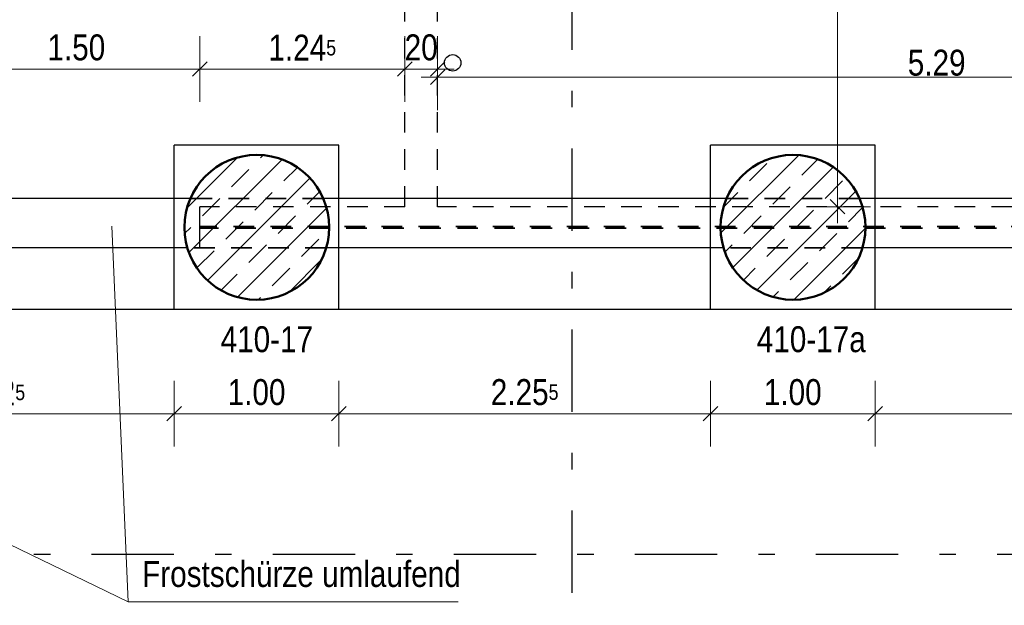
# Model space of a CAD drawing. Header units: millimetres. Extents: x -50 to 85, y 0 to 206.
# Tile 57 of 152: x 16.53 to 22.51, y 19.24 to 22.79. Entities that reach past the tile are written whole.
import ezdxf

# ---------------------------------------------------------------- set-up
doc = ezdxf.new("R2010")
doc.units = ezdxf.units.MM
doc.linetypes.add('DASHDOTX2', pattern=[2, 1, -0.5, 0, -0.5])
doc.linetypes.add('HIDDEN', pattern=[0.375, 0.25, -0.125])
for name, color, linetype, lineweight in [('Achsen', 7, 'Continuous', 20), ('Schraffuren', 7, 'Continuous', 20), ('Verdeckte Kanten', 7, 'Continuous', 20)]:
    doc.layers.add(name, color=color, linetype=linetype, lineweight=lineweight)
doc.styles.add('Arial Narrow', font='ARIALN.TTF')
doc.dimstyles.new('Arch_Strakon_dimstyle', dxfattribs={"dimtxt": 15.75, "dimasz": 1, "dimexe": 1.25, "dimexo": 0.0625, "dimgap": 1, "dimtad": 0, "dimdec": 5, "dimzin": 12, "dimdsep": 46, "dimtxsty": 'Arial Narrow', "dimblk": 'Arrowhead_Tick', "dimsah": 1, "dimcen": 0, "dimse1": 1, "dimse2": 1, "dimclrd": 6, "dimclrt": 2, "dimazin": 0, "dimtfac": 1, "dimtdec": 4, "dimtmove": 0, "dimatfit": 3, "dimldrblk": 'NONE', "dimfxl": 1, "dimtvp": 1, "dimtolj": 1, "dimtzin": 0, "dimlwd": 13, "dimarcsym": 2})
pattern_1 = [(45, (0, 0), (-0.1414214, 0.1414214), [0.15, -0.1]), (45, (-0.07071, 0.07071), (-0.1414214, 0.1414214), [])]

# ---------------------------------------------------------------- blocks, each defined once
blk = doc.blocks.new('Arrowhead_Tick')
at = {"color": 0, "linetype": 'Continuous', "lineweight": -2}
for p, q in [((0, 20), (0, -10)), ((-1, 0), (0, 0)), ((10, 0), (0, 0))]:
    blk.add_line(p, q, dxfattribs=at)
at = {"color": 2, "linetype": 'Continuous', "lineweight": 35}
blk.add_line((4.42, 4.42), (-4.42, -4.42), dxfattribs=at)
blk = doc.blocks.new('*D92')
at = {"color": 6, "linetype": 'Continuous', "lineweight": 13}
blk.add_line((15.259, 20.4004), (17.4615, 20.4004), dxfattribs=at)
at = {"layer": 'Defpoints', "color": 0}
for p in [(15.249, 21.033), (17.4715, 21.033), (17.4715, 20.4004)]:
    blk.add_point(p, dxfattribs=at)
at = {"color": 6, "lineweight": 13, "xscale": 0.01, "yscale": 0.01, "zscale": 0.01}
for p, rotation in [((17.4715, 20.4004), 359.9999999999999), ((15.249, 20.4004), 179.9999999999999)]:
    blk.add_blockref('Arrowhead_Tick', p, dxfattribs=dict(at, rotation=rotation))
at = {"color": 2, "lineweight": 35, "insert": (16.3602, 20.5295), "char_height": 0.1575, "attachment_point": 5, "style": 'Arial Narrow'}
blk.add_mtext('\\A1;2.22{\\A1;\\H.6x;\\S5;}', dxfattribs=at)
blk = doc.blocks.new('_None')
blk = doc.blocks.new('*D93')
at = {"color": 6, "linetype": 'Continuous', "lineweight": 13}
blk.add_line((18.4815, 20.4004), (20.7185, 20.4004), dxfattribs=at)
at = {"layer": 'Defpoints', "color": 0}
for p in [(18.4715, 21.033), (20.7285, 21.033), (20.7285, 20.4004)]:
    blk.add_point(p, dxfattribs=at)
at = {"color": 6, "lineweight": 13, "xscale": 0.01, "yscale": 0.01, "zscale": 0.01}
blk.add_blockref('Arrowhead_Tick', (20.7285, 20.4004), dxfattribs=at)
at = {"color": 6, "lineweight": 13, "xscale": 0.01, "yscale": 0.01, "zscale": 0.01, "rotation": 180}
blk.add_blockref('Arrowhead_Tick', (18.4715, 20.4004), dxfattribs=at)
at = {"color": 2, "lineweight": 35, "insert": (19.6, 20.5308), "char_height": 0.1575, "attachment_point": 5, "style": 'Arial Narrow'}
blk.add_mtext('\\A1;2.25{\\A1;\\H.6x;\\S5;}', dxfattribs=at)
blk = doc.blocks.new('*D305')
at = {"color": 6, "linetype": 'Continuous', "lineweight": 13}
blk.add_line((16.1367, 22.4947), (17.6167, 22.4947), dxfattribs=at)
at = {"layer": 'Defpoints', "color": 0}
for p in [(17.6267, 22.4947), (16.1267, 21.658), (17.6267, 21.658)]:
    blk.add_point(p, dxfattribs=at)
at = {"color": 6, "lineweight": 13, "xscale": 0.01, "yscale": 0.01, "zscale": 0.01}
blk.add_blockref('Arrowhead_Tick', (17.6267, 22.4947), dxfattribs=at)
at = {"color": 6, "lineweight": 13, "xscale": 0.01, "yscale": 0.01, "zscale": 0.01, "rotation": 180}
blk.add_blockref('Arrowhead_Tick', (16.1267, 22.4947), dxfattribs=at)
at = {"color": 2, "lineweight": 35, "insert": (16.8767, 22.6251), "char_height": 0.1575, "attachment_point": 5, "style": 'Arial Narrow'}
blk.add_mtext('\\A1;1.50', dxfattribs=at)
blk = doc.blocks.new('*D306')
at = {"color": 6, "linetype": 'Continuous', "lineweight": 13}
blk.add_line((17.6367, 22.4947), (18.8615, 22.4947), dxfattribs=at)
at = {"layer": 'Defpoints', "color": 0}
for p in [(18.8715, 22.4947), (17.6267, 21.658), (18.8715, 21.658)]:
    blk.add_point(p, dxfattribs=at)
at = {"color": 6, "lineweight": 13, "xscale": 0.01, "yscale": 0.01, "zscale": 0.01}
blk.add_blockref('Arrowhead_Tick', (18.8715, 22.4947), dxfattribs=at)
at = {"color": 6, "lineweight": 13, "xscale": 0.01, "yscale": 0.01, "zscale": 0.01, "rotation": 180}
blk.add_blockref('Arrowhead_Tick', (17.6267, 22.4947), dxfattribs=at)
at = {"color": 2, "lineweight": 35, "insert": (18.2491, 22.6238), "char_height": 0.1575, "attachment_point": 5, "style": 'Arial Narrow'}
blk.add_mtext('\\A1;1.24{\\A1;\\H.6x;\\S5;}', dxfattribs=at)
blk = doc.blocks.new('*D307')
at = {"color": 6, "linetype": 'Continuous', "lineweight": 13}
blk.add_line((18.8815, 22.4947), (19.0615, 22.4947), dxfattribs=at)
at = {"layer": 'Defpoints', "color": 0}
for p in [(19.0715, 22.4947), (18.8715, 21.658), (19.0715, 21.658)]:
    blk.add_point(p, dxfattribs=at)
at = {"color": 6, "lineweight": 13, "xscale": 0.01, "yscale": 0.01, "zscale": 0.01}
blk.add_blockref('Arrowhead_Tick', (19.0715, 22.4947), dxfattribs=at)
at = {"color": 6, "lineweight": 13, "xscale": 0.01, "yscale": 0.01, "zscale": 0.01, "rotation": 180}
blk.add_blockref('Arrowhead_Tick', (18.8715, 22.4947), dxfattribs=at)
at = {"color": 2, "lineweight": 35, "insert": (18.9715, 22.6251), "char_height": 0.1575, "attachment_point": 5, "style": 'Arial Narrow'}
blk.add_mtext('\\A1;20', dxfattribs=at)
blk = doc.blocks.new('*D308')
at = {"color": 6, "linetype": 'Continuous', "lineweight": 13}
blk.add_line((19.0815, 22.4447), (24.3511, 22.4447), dxfattribs=at)
at = {"layer": 'Defpoints', "color": 0}
for p in [(24.3611, 22.4447), (19.0715, 21.658), (24.3611, 21.658)]:
    blk.add_point(p, dxfattribs=at)
at = {"color": 6, "lineweight": 13, "xscale": 0.01, "yscale": 0.01, "zscale": 0.01}
blk.add_blockref('Arrowhead_Tick', (24.3611, 22.4447), dxfattribs=at)
at = {"color": 6, "lineweight": 13, "xscale": 0.01, "yscale": 0.01, "zscale": 0.01, "rotation": 180}
blk.add_blockref('Arrowhead_Tick', (19.0715, 22.4447), dxfattribs=at)
at = {"color": 2, "lineweight": 35, "insert": (22.1028, 22.5321), "char_height": 0.1575, "attachment_point": 5, "style": 'Arial Narrow'}
blk.add_mtext('\\A1;5.29', dxfattribs=at)
blk = doc.blocks.new('*D377')
at = {"color": 6, "linetype": 'Continuous', "lineweight": 13}
blk.add_line((21.5, 21.668), (21.5, 24.3502), dxfattribs=at)
at = {"layer": 'Defpoints', "color": 0}
for p in [(19.0715, 24.3602), (21.5, 24.3602), (19.0715, 21.658)]:
    blk.add_point(p, dxfattribs=at)
at = {"color": 6, "lineweight": 13, "xscale": 0.01, "yscale": 0.01, "zscale": 0.01}
for p, rotation in [((21.5, 24.3602), 90), ((21.5, 21.658), 270)]:
    blk.add_blockref('Arrowhead_Tick', p, dxfattribs=dict(at, rotation=rotation))
at = {"color": 2, "lineweight": 35, "insert": (21.3696, 23.0091), "char_height": 0.1575, "attachment_point": 5, "rotation": 90, "style": 'Arial Narrow'}
blk.add_mtext('\\A1;2.70', dxfattribs=at)
blk = doc.blocks.new('*D599')
at = {"color": 6, "linetype": 'Continuous', "lineweight": 13}
blk.add_line((17.4815, 20.4004), (18.4615, 20.4004), dxfattribs=at)
at = {"layer": 'Defpoints', "color": 0}
for p in [(17.4715, 21.033), (18.4715, 21.033), (18.4715, 20.4004)]:
    blk.add_point(p, dxfattribs=at)
at = {"color": 6, "lineweight": 13, "xscale": 0.01, "yscale": 0.01, "zscale": 0.01}
for p, rotation in [((18.4715, 20.4004), 359.9999999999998), ((17.4715, 20.4004), 179.9999999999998)]:
    blk.add_blockref('Arrowhead_Tick', p, dxfattribs=dict(at, rotation=rotation))
at = {"color": 2, "lineweight": 35, "insert": (17.9715, 20.5308), "char_height": 0.1575, "attachment_point": 5, "style": 'Arial Narrow'}
blk.add_mtext('\\A1;1.00', dxfattribs=at)
blk = doc.blocks.new('*D600')
at = {"color": 6, "linetype": 'Continuous', "lineweight": 13}
blk.add_line((20.7385, 20.4004), (21.7185, 20.4004), dxfattribs=at)
at = {"layer": 'Defpoints', "color": 0}
for p in [(20.7285, 21.033), (21.7285, 21.033), (21.7285, 20.4004)]:
    blk.add_point(p, dxfattribs=at)
at = {"color": 6, "lineweight": 13, "xscale": 0.01, "yscale": 0.01, "zscale": 0.01}
blk.add_blockref('Arrowhead_Tick', (21.7285, 20.4004), dxfattribs=at)
at = {"color": 6, "lineweight": 13, "xscale": 0.01, "yscale": 0.01, "zscale": 0.01, "rotation": 180}
blk.add_blockref('Arrowhead_Tick', (20.7285, 20.4004), dxfattribs=at)
at = {"color": 2, "lineweight": 35, "insert": (21.2285, 20.5308), "char_height": 0.1575, "attachment_point": 5, "style": 'Arial Narrow'}
blk.add_mtext('\\A1;1.00', dxfattribs=at)
blk = doc.blocks.new('*D601')
at = {"color": 6, "linetype": 'Continuous', "lineweight": 13}
blk.add_line((21.7385, 20.4004), (23.9761, 20.4004), dxfattribs=at)
at = {"layer": 'Defpoints', "color": 0}
for p in [(21.7285, 21.033), (23.9861, 21.033), (23.9861, 20.4004)]:
    blk.add_point(p, dxfattribs=at)
at = {"color": 6, "lineweight": 13, "xscale": 0.01, "yscale": 0.01, "zscale": 0.01}
for p, rotation in [((23.9861, 20.4004), 359.9999999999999), ((21.7285, 20.4004), 179.9999999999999)]:
    blk.add_blockref('Arrowhead_Tick', p, dxfattribs=dict(at, rotation=rotation))
at = {"color": 2, "lineweight": 35, "insert": (22.8573, 20.5308), "char_height": 0.1575, "attachment_point": 5, "style": 'Arial Narrow'}
blk.add_mtext('\\A1;2.26', dxfattribs=at)

msp = doc.modelspace()

# ---------------------------------------------------------------- hatches: boundary and pattern name
at = {"layer": 'Schraffuren', "lineweight": 13}
h = msp.add_hatch(dxfattribs=at)
h.set_pattern_fill('bB', color=6, scale=0.01, angle=45, style=0, pattern_type=2)
h.set_pattern_definition(pattern_1)
h.paths.add_polyline_path([(18.4129019, 21.5329653), (18.4128619, 21.5388978), (18.412742, 21.5448291), (18.412542, 21.5507583), (18.4122622, 21.5566843), (18.4119024, 21.562606), (18.4114629, 21.5685222), (18.4109436, 21.574432), (18.4103447, 21.5803343), (18.4096663, 21.586228), (18.4089084, 21.5921119), (18.4080713, 21.5979852), (18.4071551, 21.6038466), (18.40616, 21.6096951), (18.4050861, 21.6155296), (18.4039336, 21.6213492), (18.4027027, 21.6271527), (18.4013938, 21.6329391), (18.4000069, 21.6387072), (18.3985424, 21.6444562), (18.3970005, 21.6501849), (18.3953815, 21.6558923), (18.3936857, 21.6615773), (18.3919134, 21.667239), (18.3900649, 21.6728763), (18.3881406, 21.6784881), (18.3861408, 21.6840734), (18.3840658, 21.6896313), (18.3819162, 21.6951607), (18.3796921, 21.7006607), (18.3773942, 21.7061301), (18.3750226, 21.7115681), (18.372578, 21.7169735), (18.3700607, 21.7223456), (18.3674713, 21.7276832), (18.36481, 21.7329854), (18.3620776, 21.7382512), (18.3592744, 21.7434798), (18.3564009, 21.74867), (18.3534578, 21.7538211), (18.3504454, 21.758932), (18.3473644, 21.7640018), (18.3442154, 21.7690296), (18.3409988, 21.7740145), (18.3377153, 21.7789555), (18.3343655, 21.7838519), (18.33095, 21.7887026), (18.3274694, 21.7935069), (18.3239243, 21.7982638), (18.3203154, 21.8029724), (18.3166434, 21.807632), (18.3129089, 21.8122416), (18.3091125, 21.8168005), (18.3052551, 21.8213078), (18.3013372, 21.8257626), (18.2973596, 21.8301643), (18.293323, 21.8345118), (18.2892282, 21.8388046), (18.2850759, 21.8430418), (18.2808668, 21.8472226), (18.2766017, 21.8513463), (18.2722815, 21.855412), (18.2679068, 21.8594192), (18.2634784, 21.863367), (18.2589973, 21.8672548), (18.2544641, 21.8710818), (18.2498797, 21.8748473), (18.245245, 21.8785507), (18.2405608, 21.8821912), (18.2358279, 21.8857683), (18.2310472, 21.8892812), (18.2262196, 21.8927293), (18.221346, 21.8961121), (18.2164272, 21.8994288), (18.2114641, 21.9026789), (18.2064576, 21.9058618), (18.2014087, 21.9089768), (18.1963182, 21.9120236), (18.1911871, 21.9150014), (18.1860163, 21.9179098), (18.1808068, 21.9207482), (18.1755595, 21.9235161), (18.1702754, 21.926213), (18.1649554, 21.9288384), (18.1596004, 21.9313918), (18.1542115, 21.9338728), (18.1487897, 21.9362809), (18.1433359, 21.9386157), (18.1378511, 21.9408768), (18.1323363, 21.9430637), (18.1267925, 21.9451761), (18.1212207, 21.9472135), (18.115622, 21.9491756), (18.1099974, 21.951062), (18.1043478, 21.9528724), (18.0986743, 21.9546065), (18.092978, 21.956264), (18.0872598, 21.9578445), (18.0815208, 21.9593477), (18.0757621, 21.9607734), (18.0699847, 21.9621214), (18.0641896, 21.9633913), (18.058378, 21.964583), (18.0525508, 21.9656962), (18.0467091, 21.9667308), (18.040854, 21.9676865), (18.0349866, 21.9685632), (18.0291078, 21.9693607), (18.0232189, 21.9700788), (18.0173208, 21.9707175), (18.0114146, 21.9712766), (18.0055014, 21.971756), (17.9995823, 21.9721557), (17.9936584, 21.9724755), (17.9877307, 21.9727154), (17.9818003, 21.9728753), (17.9758682, 21.9729553), (17.9699356, 21.9729553), (17.9640036, 21.9728753), (17.9580732, 21.9727154), (17.9521455, 21.9724755), (17.9462215, 21.9721557), (17.9403024, 21.971756), (17.9343892, 21.9712766), (17.9284831, 21.9707175), (17.922585, 21.9700788), (17.916696, 21.9693607), (17.9108173, 21.9685632), (17.9049498, 21.9676865), (17.8990947, 21.9667308), (17.8932531, 21.9656962), (17.8874259, 21.964583), (17.8816142, 21.9633913), (17.8758192, 21.9621214), (17.8700418, 21.9607734), (17.864283, 21.9593477), (17.8585441, 21.9578445), (17.8528259, 21.956264), (17.8471296, 21.9546065), (17.8414561, 21.9528724), (17.8358065, 21.951062), (17.8301818, 21.9491756), (17.8245831, 21.9472135), (17.8190114, 21.9451761), (17.8134676, 21.9430637), (17.8079528, 21.9408768), (17.802468, 21.9386157), (17.7970142, 21.9362809), (17.7915923, 21.9338728), (17.7862034, 21.9313918), (17.7808485, 21.9288384), (17.7755285, 21.926213), (17.7702443, 21.9235161), (17.764997, 21.9207482), (17.7597875, 21.9179098), (17.7546167, 21.9150014), (17.7494857, 21.9120236), (17.7443952, 21.9089768), (17.7393463, 21.9058618), (17.7343398, 21.9026789), (17.7293767, 21.8994288), (17.7244579, 21.8961121), (17.7195842, 21.8927293), (17.7147566, 21.8892812), (17.7099759, 21.8857683), (17.7052431, 21.8821912), (17.7005588, 21.8785507), (17.6959241, 21.8748473), (17.6913398, 21.8710818), (17.6868066, 21.8672548), (17.6823254, 21.863367), (17.6778971, 21.8594192), (17.6735224, 21.855412), (17.6692021, 21.8513463), (17.664937, 21.8472226), (17.660728, 21.8430418), (17.6565756, 21.8388046), (17.6524808, 21.8345118), (17.6484442, 21.8301643), (17.6444667, 21.8257626), (17.6405488, 21.8213078), (17.6366913, 21.8168005), (17.632895, 21.8122416), (17.6291604, 21.807632), (17.6254884, 21.8029724), (17.6218795, 21.7982638), (17.6183345, 21.7935069), (17.6148539, 21.7887026), (17.6114383, 21.7838519), (17.6080885, 21.7789555), (17.6048051, 21.7740145), (17.6015885, 21.7690296), (17.5984394, 21.7640018), (17.5953584, 21.758932), (17.5923461, 21.7538211), (17.5894029, 21.74867), (17.5865295, 21.7434798), (17.5837263, 21.7382512), (17.5809938, 21.7329854), (17.5783326, 21.7276832), (17.5757431, 21.7223456), (17.5732258, 21.7169735), (17.5707812, 21.7115681), (17.5684097, 21.7061301), (17.5661117, 21.7006607), (17.5638877, 21.6951607), (17.561738, 21.6896313), (17.5596631, 21.6840734), (17.5576633, 21.6784881), (17.555739, 21.6728763), (17.5538905, 21.667239), (17.5521182, 21.6615773), (17.5504224, 21.6558923), (17.5488034, 21.6501849), (17.5472615, 21.6444562), (17.545797, 21.6387072), (17.5444101, 21.6329391), (17.5431011, 21.6271527), (17.5418703, 21.6213492), (17.5407178, 21.6155296), (17.5396439, 21.6096951), (17.5386487, 21.6038466), (17.5377325, 21.5979852), (17.5368954, 21.5921119), (17.5361376, 21.586228), (17.5354592, 21.5803343), (17.5348603, 21.574432), (17.534341, 21.5685222), (17.5339014, 21.562606), (17.5335417, 21.5566843), (17.5332618, 21.5507583), (17.5330619, 21.5448291), (17.5329419, 21.5388978), (17.5329019, 21.5329653), (17.5329419, 21.5270329), (17.5330619, 21.5211015), (17.5332618, 21.5151723), (17.5335417, 21.5092463), (17.5339014, 21.5033247), (17.534341, 21.4974084), (17.5348603, 21.4914986), (17.5354592, 21.4855963), (17.5361376, 21.4797027), (17.5368954, 21.4738187), (17.5377325, 21.4679455), (17.5386487, 21.4620841), (17.5396439, 21.4562356), (17.5407178, 21.450401), (17.5418703, 21.4445814), (17.5431011, 21.4387779), (17.5444101, 21.4329916), (17.545797, 21.4272234), (17.5472615, 21.4214744), (17.5488034, 21.4157457), (17.5504224, 21.4100383), (17.5521182, 21.4043533), (17.5538905, 21.3986916), (17.555739, 21.3930544), (17.5576633, 21.3874426), (17.5596631, 21.3818572), (17.561738, 21.3762993), (17.5638877, 21.3707699), (17.5661117, 21.36527), (17.5684097, 21.3598005), (17.5707812, 21.3543626), (17.5732258, 21.3489571), (17.5757431, 21.3435851), (17.5783326, 21.3382475), (17.5809938, 21.3329452), (17.5837263, 21.3276794), (17.5865295, 21.3224509), (17.5894029, 21.3172606), (17.5923461, 21.3121096), (17.5953584, 21.3069987), (17.5984394, 21.3019289), (17.6015885, 21.2969011), (17.6048051, 21.2919162), (17.6080885, 21.2869751), (17.6114383, 21.2820787), (17.6148539, 21.277228), (17.6183345, 21.2724237), (17.6218795, 21.2676669), (17.6254884, 21.2629582), (17.6291604, 21.2582986), (17.632895, 21.253689), (17.6366913, 21.2491301), (17.6405488, 21.2446228), (17.6444667, 21.240168), (17.6484442, 21.2357664), (17.6524808, 21.2314188), (17.6565756, 21.227126), (17.660728, 21.2228888), (17.664937, 21.218708), (17.6692021, 21.2145844), (17.6735224, 21.2105186), (17.6778971, 21.2065114), (17.6823254, 21.2025636), (17.6868066, 21.1986758), (17.6913398, 21.1948488), (17.6959241, 21.1910833), (17.7005588, 21.18738), (17.7052431, 21.1837394), (17.7099759, 21.1801624), (17.7147566, 21.1766495), (17.7195842, 21.1732013), (17.7244579, 21.1698186), (17.7293767, 21.1665019), (17.7343398, 21.1632518), (17.7393463, 21.1600689), (17.7443952, 21.1569538), (17.7494857, 21.153907), (17.7546167, 21.1509292), (17.7597875, 21.1480208), (17.764997, 21.1451825), (17.7702443, 21.1424146), (17.7755285, 21.1397177), (17.7808485, 21.1370923), (17.7862034, 21.1345388), (17.7915923, 21.1320578), (17.7970142, 21.1296497), (17.802468, 21.1273149), (17.8079528, 21.1250538), (17.8134676, 21.1228669), (17.8190114, 21.1207546), (17.8245831, 21.1187172), (17.8301818, 21.1167551), (17.8358065, 21.1148686), (17.8414561, 21.1130582), (17.8471296, 21.1113241), (17.8528259, 21.1096667), (17.8585441, 21.1080862), (17.864283, 21.1065829), (17.8700418, 21.1051572), (17.8758192, 21.1038092), (17.8816142, 21.1025393), (17.8874259, 21.1013476), (17.8932531, 21.1002344), (17.8990947, 21.0991998), (17.9049498, 21.0982441), (17.9108173, 21.0973675), (17.916696, 21.09657), (17.922585, 21.0958518), (17.9284831, 21.0952131), (17.9343892, 21.094654), (17.9403024, 21.0941746), (17.9462215, 21.093775), (17.9521455, 21.0934552), (17.9580732, 21.0932153), (17.9640036, 21.0930553), (17.9699356, 21.0929753), (17.9758682, 21.0929753), (17.9818003, 21.0930553), (17.9877307, 21.0932153), (17.9936584, 21.0934552), (17.9995823, 21.093775), (18.0055014, 21.0941746), (18.0114146, 21.094654), (18.0173208, 21.0952131), (18.0232189, 21.0958518), (18.0291078, 21.09657), (18.0349866, 21.0973675), (18.040854, 21.0982441), (18.0467091, 21.0991998), (18.0525508, 21.1002344), (18.058378, 21.1013476), (18.0641896, 21.1025393), (18.0699847, 21.1038092), (18.0757621, 21.1051572), (18.0815208, 21.1065829), (18.0872598, 21.1080862), (18.092978, 21.1096667), (18.0986743, 21.1113241), (18.1043478, 21.1130582), (18.1099974, 21.1148686), (18.115622, 21.1167551), (18.1212207, 21.1187172), (18.1267925, 21.1207546), (18.1323363, 21.1228669), (18.1378511, 21.1250538), (18.1433359, 21.1273149), (18.1487897, 21.1296497), (18.1542115, 21.1320578), (18.1596004, 21.1345388), (18.1649554, 21.1370923), (18.1702754, 21.1397177), (18.1755595, 21.1424146), (18.1808068, 21.1451825), (18.1860163, 21.1480208), (18.1911871, 21.1509292), (18.1963182, 21.153907), (18.2014087, 21.1569538), (18.2064576, 21.1600689), (18.2114641, 21.1632518), (18.2164272, 21.1665019), (18.221346, 21.1698186), (18.2262196, 21.1732013), (18.2310472, 21.1766495), (18.2358279, 21.1801624), (18.2405608, 21.1837394), (18.245245, 21.18738), (18.2498797, 21.1910833), (18.2544641, 21.1948488), (18.2589973, 21.1986758), (18.2634784, 21.2025636), (18.2679068, 21.2065114), (18.2722815, 21.2105186), (18.2766017, 21.2145844), (18.2808668, 21.218708), (18.2850759, 21.2228888), (18.2892282, 21.227126), (18.293323, 21.2314188), (18.2973596, 21.2357664), (18.3013372, 21.240168), (18.3052551, 21.2446228), (18.3091125, 21.2491301), (18.3129089, 21.253689), (18.3166434, 21.2582986), (18.3203154, 21.2629582), (18.3239243, 21.2676669), (18.3274694, 21.2724237), (18.33095, 21.277228), (18.3343655, 21.2820787), (18.3377153, 21.2869751), (18.3409988, 21.2919162), (18.3442154, 21.2969011), (18.3473644, 21.3019289), (18.3504454, 21.3069987), (18.3534578, 21.3121096), (18.3564009, 21.3172606), (18.3592744, 21.3224509), (18.3620776, 21.3276794), (18.36481, 21.3329452), (18.3674713, 21.3382475), (18.3700607, 21.3435851), (18.372578, 21.3489571), (18.3750226, 21.3543626), (18.3773942, 21.3598005), (18.3796921, 21.36527), (18.3819162, 21.3707699), (18.3840658, 21.3762993), (18.3861408, 21.3818572), (18.3881406, 21.3874426), (18.3900649, 21.3930544), (18.3919134, 21.3986916), (18.3936857, 21.4043533), (18.3953815, 21.4100383), (18.3970005, 21.4157457), (18.3985424, 21.4214744), (18.4000069, 21.4272234), (18.4013938, 21.4329916), (18.4027027, 21.4387779), (18.4039336, 21.4445814), (18.4050861, 21.450401), (18.40616, 21.4562356), (18.4071551, 21.4620841), (18.4080713, 21.4679455), (18.4089084, 21.4738187), (18.4096663, 21.4797027), (18.4103447, 21.4855963), (18.4109436, 21.4914986), (18.4114629, 21.4974084), (18.4119024, 21.5033247), (18.4122622, 21.5092463), (18.412542, 21.5151723), (18.412742, 21.5211015), (18.4128619, 21.5270329)])
h = msp.add_hatch(dxfattribs=at)
h.set_pattern_fill('bB', color=6, scale=0.01, angle=45, style=0, pattern_type=2)
h.set_pattern_definition(pattern_1)
h.paths.add_polyline_path([(21.6699019, 21.5329653), (21.6698619, 21.5388978), (21.669742, 21.5448291), (21.669542, 21.5507583), (21.6692622, 21.5566843), (21.6689024, 21.562606), (21.6684629, 21.5685222), (21.6679436, 21.574432), (21.6673447, 21.5803343), (21.6666663, 21.586228), (21.6659084, 21.5921119), (21.6650713, 21.5979852), (21.6641551, 21.6038466), (21.66316, 21.6096951), (21.6620861, 21.6155296), (21.6609336, 21.6213492), (21.6597027, 21.6271527), (21.6583938, 21.6329391), (21.6570069, 21.6387072), (21.6555424, 21.6444562), (21.6540005, 21.6501849), (21.6523815, 21.6558923), (21.6506857, 21.6615773), (21.6489134, 21.667239), (21.6470649, 21.6728763), (21.6451406, 21.6784881), (21.6431408, 21.6840734), (21.6410658, 21.6896313), (21.6389162, 21.6951607), (21.6366921, 21.7006607), (21.6343942, 21.7061301), (21.6320226, 21.7115681), (21.629578, 21.7169735), (21.6270607, 21.7223456), (21.6244713, 21.7276832), (21.62181, 21.7329854), (21.6190776, 21.7382512), (21.6162744, 21.7434798), (21.6134009, 21.74867), (21.6104578, 21.7538211), (21.6074454, 21.758932), (21.6043644, 21.7640018), (21.6012154, 21.7690296), (21.5979988, 21.7740145), (21.5947153, 21.7789555), (21.5913655, 21.7838519), (21.58795, 21.7887026), (21.5844694, 21.7935069), (21.5809243, 21.7982638), (21.5773154, 21.8029724), (21.5736434, 21.807632), (21.5699089, 21.8122416), (21.5661125, 21.8168005), (21.5622551, 21.8213078), (21.5583372, 21.8257626), (21.5543596, 21.8301643), (21.550323, 21.8345118), (21.5462282, 21.8388046), (21.5420759, 21.8430418), (21.5378668, 21.8472226), (21.5336017, 21.8513463), (21.5292815, 21.855412), (21.5249068, 21.8594192), (21.5204784, 21.863367), (21.5159973, 21.8672548), (21.5114641, 21.8710818), (21.5068797, 21.8748473), (21.502245, 21.8785507), (21.4975608, 21.8821912), (21.4928279, 21.8857683), (21.4880472, 21.8892812), (21.4832196, 21.8927293), (21.478346, 21.8961121), (21.4734272, 21.8994288), (21.4684641, 21.9026789), (21.4634576, 21.9058618), (21.4584087, 21.9089768), (21.4533182, 21.9120236), (21.4481871, 21.9150014), (21.4430163, 21.9179098), (21.4378068, 21.9207482), (21.4325595, 21.9235161), (21.4272754, 21.926213), (21.4219554, 21.9288384), (21.4166004, 21.9313918), (21.4112115, 21.9338728), (21.4057897, 21.9362809), (21.4003359, 21.9386157), (21.3948511, 21.9408768), (21.3893363, 21.9430637), (21.3837925, 21.9451761), (21.3782207, 21.9472135), (21.372622, 21.9491756), (21.3669974, 21.951062), (21.3613478, 21.9528724), (21.3556743, 21.9546065), (21.349978, 21.956264), (21.3442598, 21.9578445), (21.3385208, 21.9593477), (21.3327621, 21.9607734), (21.3269847, 21.9621214), (21.3211896, 21.9633913), (21.315378, 21.964583), (21.3095508, 21.9656962), (21.3037091, 21.9667308), (21.297854, 21.9676865), (21.2919866, 21.9685632), (21.2861078, 21.9693607), (21.2802189, 21.9700788), (21.2743208, 21.9707175), (21.2684146, 21.9712766), (21.2625014, 21.971756), (21.2565823, 21.9721557), (21.2506584, 21.9724755), (21.2447307, 21.9727154), (21.2388003, 21.9728753), (21.2328682, 21.9729553), (21.2269356, 21.9729553), (21.2210036, 21.9728753), (21.2150732, 21.9727154), (21.2091455, 21.9724755), (21.2032215, 21.9721557), (21.1973024, 21.971756), (21.1913892, 21.9712766), (21.1854831, 21.9707175), (21.179585, 21.9700788), (21.173696, 21.9693607), (21.1678173, 21.9685632), (21.1619498, 21.9676865), (21.1560947, 21.9667308), (21.1502531, 21.9656962), (21.1444259, 21.964583), (21.1386142, 21.9633913), (21.1328192, 21.9621214), (21.1270418, 21.9607734), (21.121283, 21.9593477), (21.1155441, 21.9578445), (21.1098259, 21.956264), (21.1041296, 21.9546065), (21.0984561, 21.9528724), (21.0928065, 21.951062), (21.0871818, 21.9491756), (21.0815831, 21.9472135), (21.0760114, 21.9451761), (21.0704676, 21.9430637), (21.0649528, 21.9408768), (21.059468, 21.9386157), (21.0540142, 21.9362809), (21.0485923, 21.9338728), (21.0432034, 21.9313918), (21.0378485, 21.9288384), (21.0325285, 21.926213), (21.0272443, 21.9235161), (21.021997, 21.9207482), (21.0167875, 21.9179098), (21.0116167, 21.9150014), (21.0064857, 21.9120236), (21.0013952, 21.9089768), (20.9963463, 21.9058618), (20.9913398, 21.9026789), (20.9863767, 21.8994288), (20.9814579, 21.8961121), (20.9765842, 21.8927293), (20.9717566, 21.8892812), (20.9669759, 21.8857683), (20.9622431, 21.8821912), (20.9575588, 21.8785507), (20.9529241, 21.8748473), (20.9483398, 21.8710818), (20.9438066, 21.8672548), (20.9393254, 21.863367), (20.9348971, 21.8594192), (20.9305224, 21.855412), (20.9262021, 21.8513463), (20.921937, 21.8472226), (20.917728, 21.8430418), (20.9135756, 21.8388046), (20.9094808, 21.8345118), (20.9054442, 21.8301643), (20.9014667, 21.8257626), (20.8975488, 21.8213078), (20.8936913, 21.8168005), (20.889895, 21.8122416), (20.8861604, 21.807632), (20.8824884, 21.8029724), (20.8788795, 21.7982638), (20.8753345, 21.7935069), (20.8718539, 21.7887026), (20.8684383, 21.7838519), (20.8650885, 21.7789555), (20.8618051, 21.7740145), (20.8585885, 21.7690296), (20.8554394, 21.7640018), (20.8523584, 21.758932), (20.8493461, 21.7538211), (20.8464029, 21.74867), (20.8435295, 21.7434798), (20.8407263, 21.7382512), (20.8379938, 21.7329854), (20.8353326, 21.7276832), (20.8327431, 21.7223456), (20.8302258, 21.7169735), (20.8277812, 21.7115681), (20.8254097, 21.7061301), (20.8231117, 21.7006607), (20.8208877, 21.6951607), (20.818738, 21.6896313), (20.8166631, 21.6840734), (20.8146633, 21.6784881), (20.812739, 21.6728763), (20.8108905, 21.667239), (20.8091182, 21.6615773), (20.8074224, 21.6558923), (20.8058034, 21.6501849), (20.8042615, 21.6444562), (20.802797, 21.6387072), (20.8014101, 21.6329391), (20.8001011, 21.6271527), (20.7988703, 21.6213492), (20.7977178, 21.6155296), (20.7966439, 21.6096951), (20.7956487, 21.6038466), (20.7947325, 21.5979852), (20.7938954, 21.5921119), (20.7931376, 21.586228), (20.7924592, 21.5803343), (20.7918603, 21.574432), (20.791341, 21.5685222), (20.7909014, 21.562606), (20.7905417, 21.5566843), (20.7902618, 21.5507583), (20.7900619, 21.5448291), (20.7899419, 21.5388978), (20.7899019, 21.5329653), (20.7899419, 21.5270329), (20.7900619, 21.5211015), (20.7902618, 21.5151723), (20.7905417, 21.5092463), (20.7909014, 21.5033247), (20.791341, 21.4974084), (20.7918603, 21.4914986), (20.7924592, 21.4855963), (20.7931376, 21.4797027), (20.7938954, 21.4738187), (20.7947325, 21.4679455), (20.7956487, 21.4620841), (20.7966439, 21.4562356), (20.7977178, 21.450401), (20.7988703, 21.4445814), (20.8001011, 21.4387779), (20.8014101, 21.4329916), (20.802797, 21.4272234), (20.8042615, 21.4214744), (20.8058034, 21.4157457), (20.8074224, 21.4100383), (20.8091182, 21.4043533), (20.8108905, 21.3986916), (20.812739, 21.3930544), (20.8146633, 21.3874426), (20.8166631, 21.3818572), (20.818738, 21.3762993), (20.8208877, 21.3707699), (20.8231117, 21.36527), (20.8254097, 21.3598005), (20.8277812, 21.3543626), (20.8302258, 21.3489571), (20.8327431, 21.3435851), (20.8353326, 21.3382475), (20.8379938, 21.3329452), (20.8407263, 21.3276794), (20.8435295, 21.3224509), (20.8464029, 21.3172606), (20.8493461, 21.3121096), (20.8523584, 21.3069987), (20.8554394, 21.3019289), (20.8585885, 21.2969011), (20.8618051, 21.2919162), (20.8650885, 21.2869751), (20.8684383, 21.2820787), (20.8718539, 21.277228), (20.8753345, 21.2724237), (20.8788795, 21.2676669), (20.8824884, 21.2629582), (20.8861604, 21.2582986), (20.889895, 21.253689), (20.8936913, 21.2491301), (20.8975488, 21.2446228), (20.9014667, 21.240168), (20.9054442, 21.2357664), (20.9094808, 21.2314188), (20.9135756, 21.227126), (20.917728, 21.2228888), (20.921937, 21.218708), (20.9262021, 21.2145844), (20.9305224, 21.2105186), (20.9348971, 21.2065114), (20.9393254, 21.2025636), (20.9438066, 21.1986758), (20.9483398, 21.1948488), (20.9529241, 21.1910833), (20.9575588, 21.18738), (20.9622431, 21.1837394), (20.9669759, 21.1801624), (20.9717566, 21.1766495), (20.9765842, 21.1732013), (20.9814579, 21.1698186), (20.9863767, 21.1665019), (20.9913398, 21.1632518), (20.9963463, 21.1600689), (21.0013952, 21.1569538), (21.0064857, 21.153907), (21.0116167, 21.1509292), (21.0167875, 21.1480208), (21.021997, 21.1451825), (21.0272443, 21.1424146), (21.0325285, 21.1397177), (21.0378485, 21.1370923), (21.0432034, 21.1345388), (21.0485923, 21.1320578), (21.0540142, 21.1296497), (21.059468, 21.1273149), (21.0649528, 21.1250538), (21.0704676, 21.1228669), (21.0760114, 21.1207546), (21.0815831, 21.1187172), (21.0871818, 21.1167551), (21.0928065, 21.1148686), (21.0984561, 21.1130582), (21.1041296, 21.1113241), (21.1098259, 21.1096667), (21.1155441, 21.1080862), (21.121283, 21.1065829), (21.1270418, 21.1051572), (21.1328192, 21.1038092), (21.1386142, 21.1025393), (21.1444259, 21.1013476), (21.1502531, 21.1002344), (21.1560947, 21.0991998), (21.1619498, 21.0982441), (21.1678173, 21.0973675), (21.173696, 21.09657), (21.179585, 21.0958518), (21.1854831, 21.0952131), (21.1913892, 21.094654), (21.1973024, 21.0941746), (21.2032215, 21.093775), (21.2091455, 21.0934552), (21.2150732, 21.0932153), (21.2210036, 21.0930553), (21.2269356, 21.0929753), (21.2328682, 21.0929753), (21.2388003, 21.0930553), (21.2447307, 21.0932153), (21.2506584, 21.0934552), (21.2565823, 21.093775), (21.2625014, 21.0941746), (21.2684146, 21.094654), (21.2743208, 21.0952131), (21.2802189, 21.0958518), (21.2861078, 21.09657), (21.2919866, 21.0973675), (21.297854, 21.0982441), (21.3037091, 21.0991998), (21.3095508, 21.1002344), (21.315378, 21.1013476), (21.3211896, 21.1025393), (21.3269847, 21.1038092), (21.3327621, 21.1051572), (21.3385208, 21.1065829), (21.3442598, 21.1080862), (21.349978, 21.1096667), (21.3556743, 21.1113241), (21.3613478, 21.1130582), (21.3669974, 21.1148686), (21.372622, 21.1167551), (21.3782207, 21.1187172), (21.3837925, 21.1207546), (21.3893363, 21.1228669), (21.3948511, 21.1250538), (21.4003359, 21.1273149), (21.4057897, 21.1296497), (21.4112115, 21.1320578), (21.4166004, 21.1345388), (21.4219554, 21.1370923), (21.4272754, 21.1397177), (21.4325595, 21.1424146), (21.4378068, 21.1451825), (21.4430163, 21.1480208), (21.4481871, 21.1509292), (21.4533182, 21.153907), (21.4584087, 21.1569538), (21.4634576, 21.1600689), (21.4684641, 21.1632518), (21.4734272, 21.1665019), (21.478346, 21.1698186), (21.4832196, 21.1732013), (21.4880472, 21.1766495), (21.4928279, 21.1801624), (21.4975608, 21.1837394), (21.502245, 21.18738), (21.5068797, 21.1910833), (21.5114641, 21.1948488), (21.5159973, 21.1986758), (21.5204784, 21.2025636), (21.5249068, 21.2065114), (21.5292815, 21.2105186), (21.5336017, 21.2145844), (21.5378668, 21.218708), (21.5420759, 21.2228888), (21.5462282, 21.227126), (21.550323, 21.2314188), (21.5543596, 21.2357664), (21.5583372, 21.240168), (21.5622551, 21.2446228), (21.5661125, 21.2491301), (21.5699089, 21.253689), (21.5736434, 21.2582986), (21.5773154, 21.2629582), (21.5809243, 21.2676669), (21.5844694, 21.2724237), (21.58795, 21.277228), (21.5913655, 21.2820787), (21.5947153, 21.2869751), (21.5979988, 21.2919162), (21.6012154, 21.2969011), (21.6043644, 21.3019289), (21.6074454, 21.3069987), (21.6104578, 21.3121096), (21.6134009, 21.3172606), (21.6162744, 21.3224509), (21.6190776, 21.3276794), (21.62181, 21.3329452), (21.6244713, 21.3382475), (21.6270607, 21.3435851), (21.629578, 21.3489571), (21.6320226, 21.3543626), (21.6343942, 21.3598005), (21.6366921, 21.36527), (21.6389162, 21.3707699), (21.6410658, 21.3762993), (21.6431408, 21.3818572), (21.6451406, 21.3874426), (21.6470649, 21.3930544), (21.6489134, 21.3986916), (21.6506857, 21.4043533), (21.6523815, 21.4100383), (21.6540005, 21.4157457), (21.6555424, 21.4214744), (21.6570069, 21.4272234), (21.6583938, 21.4329916), (21.6597027, 21.4387779), (21.6609336, 21.4445814), (21.6620861, 21.450401), (21.66316, 21.4562356), (21.6641551, 21.4620841), (21.6650713, 21.4679455), (21.6659084, 21.4738187), (21.6666663, 21.4797027), (21.6673447, 21.4855963), (21.6679436, 21.4914986), (21.6684629, 21.4974084), (21.6689024, 21.5033247), (21.6692622, 21.5092463), (21.669542, 21.5151723), (21.669742, 21.5211015), (21.6698619, 21.5270329)])

# ---------------------------------------------------------------- linework, layer by layer
at = {"color": 3, "linetype": 'Continuous', "lineweight": 25}
for p, q in [((17.4714892, 21.0329653), (17.4714892, 22.0329653)), ((18.4714892, 22.032962), (17.4714892, 22.032962)), ((18.4714892, 21.0329653), (18.4714892, 22.0329653)), ((20.7284892, 21.0329653), (20.7284892, 22.0329653)), ((21.7284892, 22.032962), (20.7284892, 22.032962)), ((21.7284892, 21.0329653), (21.7284892, 22.0329653)), ((17.5699312, 21.707962), (15.2489815, 21.707962)), ((18.4714892, 21.707962), (18.3758726, 21.707962)), ((20.8269312, 21.707962), (18.4714892, 21.707962)), ((23.9861202, 21.707962), (21.6328726, 21.707962)), ((17.5532366, 21.407962), (15.2489815, 21.407962)), ((18.4714892, 21.407962), (18.3925673, 21.407962)), ((20.8102366, 21.407962), (18.4714892, 21.407962)), ((23.9861202, 21.407962), (21.6495673, 21.407962)), ((17.4714892, 21.032962), (15.2489815, 21.032962)), ((18.4714892, 21.032962), (17.4714892, 21.032962)), ((20.7284892, 21.032962), (18.4714892, 21.032962)), ((21.7284892, 21.032962), (20.7284892, 21.032962)), ((23.9861202, 21.032962), (21.7284892, 21.032962))]:
    msp.add_line(p, q, dxfattribs=at)
msp.add_circle((19.1630878, 22.5321963), 0.05, dxfattribs=at)
at = {"color": 4, "linetype": 'Continuous', "lineweight": 50}
for centre in [(17.9729019, 21.5329653), (21.2299019, 21.5329653)]:
    msp.add_circle(centre, 0.44, dxfattribs=at)
at = {"layer": 'Achsen', "color": 3, "linetype": 'DASHDOTX2', "lineweight": 25, "ltscale": 0.5}
for p, q in [((19.8865329, 38.5121345), (19.8865329, 17.9048676)), ((3.7695329, 19.547962), (49.4444282, 19.547962))]:
    msp.add_line(p, q, dxfattribs=at)
at = {"layer": 'Schraffuren', "color": 5, "linetype": 'Continuous', "lineweight": 18}
for p, q in [((17.1916947, 19.2567056), (17.092601, 21.5402725)), ((17.1916947, 19.2567056), (13.2905658, 21.1503202)), ((19.1956355, 19.2567056), (17.1916947, 19.2567056))]:
    msp.add_line(p, q, dxfattribs=at)
at = {"layer": 'Verdeckte Kanten', "color": 3, "linetype": 'HIDDEN', "lineweight": 25, "ltscale": 0.5}
for p, q in [((18.8715026, 21.6579653), (18.8715026, 24.1102481)), ((19.0715026, 21.6579653), (19.0715026, 24.1102481)), ((17.6267353, 21.537962), (17.6267353, 21.6579653)), ((18.8715026, 21.657962), (17.6267353, 21.657962)), ((24.3611336, 21.657962), (19.0715026, 21.657962)), ((17.6267353, 21.4079653), (17.6267353, 21.527962))]:
    msp.add_line(p, q, dxfattribs=at)
at = {"layer": 'Verdeckte Kanten', "color": 2, "linetype": 'HIDDEN', "lineweight": 35, "ltscale": 0.5}
for p, q in [((18.3758726, 21.707962), (17.5699312, 21.707962)), ((21.6328726, 21.707962), (20.8269312, 21.707962)), ((24.4811336, 21.537962), (17.6267353, 21.537962)), ((17.6267353, 21.527962), (17.6267353, 21.537962)), ((24.4911336, 21.527962), (17.6267353, 21.527962)), ((18.3925673, 21.407962), (17.5532366, 21.407962)), ((21.6495673, 21.407962), (20.8102366, 21.407962))]:
    msp.add_line(p, q, dxfattribs=at)

# ---------------------------------------------------------------- texts
at = {"layer": 'Schraffuren', "color": 2, "lineweight": 35, "style": 'Arial Narrow'}
for s, p in [('410-17', (17.7531219, 20.7743577)), ('410-17a', (21.0101219, 20.774361)), ('Frostschürze umlaufend', (17.2764253, 19.3481049))]:
    msp.add_text(s, height=0.1575, dxfattribs=at).set_placement(p)

# ---------------------------------------------------------------- dimensions: what is measured, and where the dimension line sits
at = {"lineweight": 35}
dim = msp.add_linear_dim(base=(21.5, 24.3602445), p1=(19.0715026, 21.657962), p2=(19.0715026, 24.3602445), angle=90, text='2.70', dimstyle='Arch_Strakon_dimstyle', override={"dimscale": 0.01, "dimtxt": 15.75, "dimasz": 1, "dimgap": 5, "dimtad": 1, "dimjust": 0, "dimtih": 0, "dimtoh": 0, "dimdec": 5, "dimdsep": 46, "dimtxsty": 'Arial Narrow', "dimclrd": 6, "dimclrt": 2, "dimtix": 1, "dimtofl": 255, "dimtmove": 0, "dimatfit": 2, "dimfxl": 0, "dimfxlon": 0, "dimtvp": 31.746032, "dimlwd": 13}, dxfattribs=at)
dim.commit()
dim.dimension.update_dxf_attribs({"geometry": '*D377', "text_midpoint": (21.5, 23.0091032), "dimtype": 160})
for base, p1, p2, text, override, picture, middle in [((17.6267353, 22.4946928), (16.1267353, 21.657962), (17.6267353, 21.657962), '1.50', {"dimscale": 0.01, "dimtxt": 15.75, "dimasz": 1, "dimgap": 5, "dimtad": 1, "dimjust": 0, "dimtih": 0, "dimtoh": 0, "dimdec": 5, "dimdsep": 46, "dimtxsty": 'Arial Narrow', "dimclrd": 6, "dimclrt": 2, "dimtix": 1, "dimtofl": 255, "dimtmove": 0, "dimatfit": 2, "dimfxl": 0, "dimfxlon": 0, "dimtvp": 31.746032, "dimlwd": 13}, '*D305', (16.8767353, 22.4946928)), ((18.8715026, 22.4946928), (17.6267353, 21.657962), (18.8715026, 21.6579653), '1.24{\\A1;\\H.6x;\\S5;}', {"dimscale": 0.01, "dimtxt": 15.75, "dimasz": 1, "dimgap": 5, "dimtad": 1, "dimjust": 0, "dimtih": 0, "dimtoh": 0, "dimdec": 5, "dimdsep": 46, "dimtxsty": 'Arial Narrow', "dimclrd": 6, "dimclrt": 2, "dimtix": 1, "dimtofl": 255, "dimtmove": 0, "dimatfit": 2, "dimfxl": 0, "dimfxlon": 0, "dimtvp": 31.746032, "dimlwd": 13}, '*D306', (18.2491189, 22.4946928)), ((19.0715026, 22.4946928), (18.8715026, 21.6579653), (19.0715026, 21.657962), '20', {"dimscale": 0.01, "dimtxt": 15.75, "dimasz": 1, "dimgap": 5, "dimtad": 1, "dimjust": 0, "dimtih": 0, "dimtoh": 0, "dimdec": 5, "dimdsep": 46, "dimtxsty": 'Arial Narrow', "dimclrd": 6, "dimclrt": 2, "dimtix": 1, "dimtofl": 255, "dimtmove": 0, "dimatfit": 2, "dimfxl": 0, "dimfxlon": 0, "dimtvp": 31.746032, "dimlwd": 13}, '*D307', (18.9715026, 22.4946928)), ((24.3611336, 22.4446928), (19.0715026, 21.657962), (24.3611336, 21.657962), '5.29', {"dimscale": 0.01, "dimtxt": 15.75, "dimasz": 1, "dimgap": 5, "dimtad": 0, "dimjust": 0, "dimtih": 0, "dimtoh": 0, "dimdec": 5, "dimdsep": 46, "dimtxsty": 'Arial Narrow', "dimclrd": 6, "dimclrt": 2, "dimtix": 0, "dimtofl": 255, "dimtmove": 2, "dimatfit": 2, "dimfxl": 0, "dimfxlon": 0, "dimtvp": 31.746032, "dimlwd": 13}, '*D308', (22.1028304, 22.5321244)), ((17.4714892, 20.400406), (15.2489815, 21.032962), (17.4714892, 21.032962), '2.22{\\A1;\\H.6x;\\S5;}', {"dimscale": 0.01, "dimtxt": 15.75, "dimasz": 1, "dimgap": 5, "dimtad": 1, "dimjust": 0, "dimtih": 0, "dimtoh": 0, "dimdec": 5, "dimdsep": 46, "dimtxsty": 'Arial Narrow', "dimclrd": 6, "dimclrt": 2, "dimtix": 1, "dimtofl": 255, "dimtmove": 0, "dimatfit": 2, "dimfxl": 0, "dimfxlon": 0, "dimtvp": 31.746032, "dimlwd": 13}, '*D92', (16.3602353, 20.400406)), ((18.4714892, 20.400406), (17.4714892, 21.032962), (18.4714892, 21.032962), '1.00', {"dimscale": 0.01, "dimtxt": 15.75, "dimasz": 1, "dimgap": 5, "dimtad": 1, "dimjust": 0, "dimtih": 0, "dimtoh": 0, "dimdec": 5, "dimdsep": 46, "dimtxsty": 'Arial Narrow', "dimclrd": 6, "dimclrt": 2, "dimtix": 1, "dimtofl": 255, "dimtmove": 0, "dimatfit": 2, "dimfxl": 0, "dimfxlon": 0, "dimtvp": 31.746032, "dimlwd": 13}, '*D599', (17.9714892, 20.400406)), ((20.7284892, 20.400406), (18.4714892, 21.032962), (20.7284892, 21.032962), '2.25{\\A1;\\H.6x;\\S5;}', {"dimscale": 0.01, "dimtxt": 15.75, "dimasz": 1, "dimgap": 5, "dimtad": 1, "dimjust": 0, "dimtih": 0, "dimtoh": 0, "dimdec": 5, "dimdsep": 46, "dimtxsty": 'Arial Narrow', "dimclrd": 6, "dimclrt": 2, "dimtix": 1, "dimtofl": 255, "dimtmove": 0, "dimatfit": 2, "dimfxl": 0, "dimfxlon": 0, "dimtvp": 31.746032, "dimlwd": 13}, '*D93', (19.5999892, 20.400406)), ((21.7284892, 20.400406), (20.7284892, 21.032962), (21.7284892, 21.032962), '1.00', {"dimscale": 0.01, "dimtxt": 15.75, "dimasz": 1, "dimgap": 5, "dimtad": 1, "dimjust": 0, "dimtih": 0, "dimtoh": 0, "dimdec": 5, "dimdsep": 46, "dimtxsty": 'Arial Narrow', "dimclrd": 6, "dimclrt": 2, "dimtix": 1, "dimtofl": 255, "dimtmove": 0, "dimatfit": 2, "dimfxl": 0, "dimfxlon": 0, "dimtvp": 31.746032, "dimlwd": 13}, '*D600', (21.2284892, 20.400406)), ((23.9861202, 20.400406), (21.7284892, 21.032962), (23.9861202, 21.032962), '2.26', {"dimscale": 0.01, "dimtxt": 15.75, "dimasz": 1, "dimgap": 5, "dimtad": 1, "dimjust": 0, "dimtih": 0, "dimtoh": 0, "dimdec": 5, "dimdsep": 46, "dimtxsty": 'Arial Narrow', "dimclrd": 6, "dimclrt": 2, "dimtix": 1, "dimtofl": 255, "dimtmove": 0, "dimatfit": 2, "dimfxl": 0, "dimfxlon": 0, "dimtvp": 31.746032, "dimlwd": 13}, '*D601', (22.8573047, 20.400406))]:
    dim = msp.add_linear_dim(base=base, p1=p1, p2=p2, text=text, dimstyle='Arch_Strakon_dimstyle', override=override, dxfattribs=at)
    dim.commit()
    dim.dimension.update_dxf_attribs({"geometry": picture, "text_midpoint": middle, "dimtype": 160})

doc.saveas('drawing.dxf')
